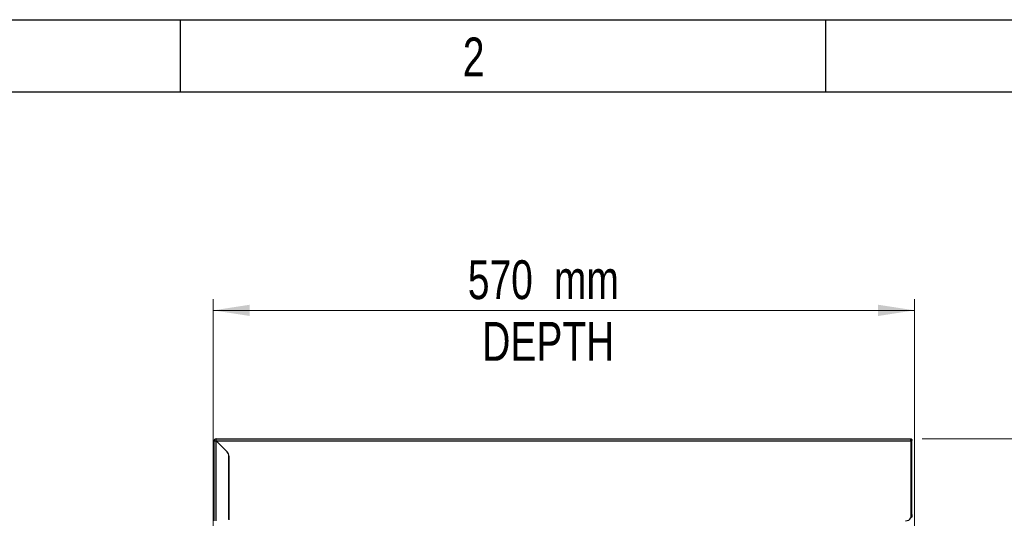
# Paper-space layout 'Specification Drawing' of a CAD drawing. Header units: millimetres. Extents: x 0 to 420, y 0 to 297.
# Tile 25 of 38: x 50 to 139, y 252 to 297. Entities that reach past the tile are written whole.
import ezdxf

# ---------------------------------------------------------------- set-up
doc = ezdxf.new("R2010")
doc.units = ezdxf.units.MM
doc.linetypes.add('CENTERX2', pattern=[20.32, 12.7, -2.54, 2.54, -2.54])
doc.layers.add('BOARDER', color=7, linetype='Continuous', lineweight=25)
doc.layers.add('COMPONENT', color=7, linetype='Continuous')
doc.styles.add('SLDTEXTSTYLE0', font='TXT', dxfattribs={"width": 0.75})
doc.dimstyles.new('SLDDIMSTYLE2', dxfattribs={"dimtxt": 3.5, "dimasz": 3.302, "dimexe": 0, "dimexo": 0.0625, "dimgap": 0.875, "dimtad": 1, "dimlfac": 9, "dimrnd": 1e-09, "dimzin": 12, "dimdsep": 46, "dimtxsty": 'SLDTEXTSTYLE0', "dimsah": 1, "dimcen": 0.09, "dimadec": 0, "dimazin": 3, "dimtfac": 1, "dimtofl": 0, "dimtmove": 0, "dimatfit": 3, "dimfxl": 1, "dimfrac": 2, "dimtolj": 1, "dimtzin": 12, "dimarcsym": 0})
doc.dimstyles.new('SLDDIMSTYLE9', dxfattribs={"dimtxt": 3.5, "dimasz": 3.302, "dimexe": 0, "dimexo": 0.0625, "dimgap": 0.875, "dimtad": 1, "dimdec": 0, "dimlfac": 9, "dimrnd": 1e-09, "dimzin": 12, "dimdsep": 46, "dimtxsty": 'SLDTEXTSTYLE0', "dimsah": 1, "dimcen": 0.09, "dimadec": 0, "dimazin": 3, "dimtfac": 1, "dimtdec": 0, "dimtofl": 0, "dimtmove": 0, "dimatfit": 3, "dimfxl": 1, "dimfrac": 2, "dimtolj": 1, "dimtzin": 12, "dimarcsym": 0})

# ---------------------------------------------------------------- blocks, each defined once
blk = doc.blocks.new('_D_13')
at = {"color": 8, "linetype": 'Continuous', "lineweight": 0}
for p, q in [((67.578, 210.837), (67.578, 271.817)), ((130.793, 187.882), (130.793, 271.817)), ((130.793, 270.817), (67.578, 270.817))]:
    blk.add_line(p, q, dxfattribs=at)
at = {"color": 8, "linetype": 'Continuous', "lineweight": 18}
for points in [[(67.578, 270.817), (70.88, 270.309), (70.88, 271.325)], [(130.793, 270.817), (127.491, 271.325), (127.491, 270.309)]]:
    blk.add_solid(points, dxfattribs=at)
at = {"color": 8, "linetype": 'Continuous', "lineweight": 18, "char_height": 3.5, "attachment_point": 1, "style": 'SLDTEXTSTYLE0'}
for s, insert in [('570', (90.528, 275.33)), ('mm', (98.287, 275.33)), ('DEPTH', (91.826, 269.774))]:
    blk.add_mtext(s, dxfattribs=dict(at, insert=insert))
blk = doc.blocks.new('_D_14')
at = {"color": 8, "linetype": 'Continuous', "lineweight": 0}
for p, q in [((131.456, 259.237), (148.303, 259.237)), ((147.303, 259.237), (147.303, 178.593)), ((122.718, 178.593), (148.303, 178.593))]:
    blk.add_line(p, q, dxfattribs=at)
at = {"color": 8, "linetype": 'Continuous', "lineweight": 18}
for points in [[(147.303, 259.237), (146.795, 255.935), (147.811, 255.935)], [(147.303, 178.593), (147.811, 181.895), (146.795, 181.895)]]:
    blk.add_solid(points, dxfattribs=at)
at = {"color": 8, "linetype": 'Continuous', "lineweight": 18, "char_height": 3.5, "attachment_point": 1, "rotation": 90, "style": 'SLDTEXTSTYLE0'}
for s, insert in [('720 - 750mm', (142.79, 205.434)), ('HEIGHT', (148.346, 211.639))]:
    blk.add_mtext(s, dxfattribs=dict(at, insert=insert))

psp = doc.layouts.new('Specification Drawing')

# ---------------------------------------------------------------- linework, layer by layer
at = {"color": 7, "linetype": 'Continuous', "lineweight": 25}
for p, q in [((67.8338, 259.237), (130.4558, 259.237)), ((130.4558, 259.0592), (130.4558, 259.237)), ((130.456, 259.1479), (130.5449, 259.1479)), ((67.656, 251.8592), (67.656, 259.0592)), ((67.836, 259.0592), (67.8338, 259.057)), ((67.8338, 251.8592), (67.8338, 259.057)), ((67.8338, 259.057), (68.8266, 258.0641)), ((68.8288, 258.0664), (67.836, 259.0592)), ((67.836, 259.0592), (130.4558, 259.0592)), ((68.2669, 258.6239), (68.27, 258.6252)), ((68.3482, 258.547), (68.3438, 258.547)), ((68.4033, 258.492), (68.3988, 258.4919)), ((68.4539, 258.4368), (68.4583, 258.4369)), ((68.5134, 258.3818), (68.509, 258.3818)), ((68.5685, 258.3267), (68.5641, 258.3267)), ((130.4558, 259.0592), (130.4558, 252.1323)), ((130.5449, 252.4148), (130.5449, 259.0668)), ((68.7138, 258.1814), (68.7093, 258.1814)), ((68.7693, 258.1259), (68.7649, 258.1259)), ((68.9893, 251.9703), (68.9893, 257.6713)), ((68.9916, 257.6735), (68.9916, 251.9481)), ((68.9916, 256.6592), (68.9893, 256.6592)), ((68.9893, 256.6036), (68.9916, 256.6036)), ((68.9916, 256.5241), (68.9893, 256.5241)), ((68.9916, 256.5004), (68.9893, 256.5004)), ((68.9916, 256.4093), (68.9893, 256.4093)), ((68.9916, 256.332), (68.9893, 256.332)), ((68.9893, 256.0271), (68.9916, 256.0271)), ((68.9893, 255.9816), (68.9916, 255.9816)), ((68.9916, 253.8624), (68.9893, 253.8624))]:
    psp.add_line(p, q, dxfattribs=at)
for centre, radius, start, end in [((67.8338, 259.0592), 0.1778, 90, 180), ((68.4338, 257.6713), 0.5556, 0, 45), ((68.436, 257.6735), 0.5556, 0, 45), ((129.9774, 252.4148), 0.5556, 270, 329.445005)]:
    psp.add_arc(centre, radius, start, end, dxfattribs=at)
for points in [[(67.836, 259.0592), (67.8358, 259.0825), (67.8354, 259.1291), (67.8349, 259.1879), (67.8343, 259.229), (67.834, 259.2343), (67.8338, 259.237)], [(67.656, 259.0592), (67.6587, 259.059), (67.664, 259.0586), (67.7051, 259.0581), (67.7639, 259.0575), (67.8105, 259.0572), (67.8338, 259.057)]]:
    psp.add_open_spline(points, degree=3, dxfattribs=at)
for points, knots in [([(130.4558, 259.237), (130.4658, 259.236), (130.4858, 259.234), (130.5125, 259.2187), (130.5327, 259.1961), (130.5434, 259.171), (130.5445, 259.1544), (130.5449, 259.1479)], [0, 0, 0, 0, 0.2146931, 0.4293862, 0.6440795, 0.8587734, 1, 1, 1, 1]), ([(130.4668, 259.1479), (130.4664, 259.1461), (130.4658, 259.1435), (130.4643, 259.1394), (130.4625, 259.1364), (130.4601, 259.1345), (130.4581, 259.1334), (130.4568, 259.1329), (130.4561, 259.1327), (130.4558, 259.1326)], [0, 0, 0, 0, 0.50202251, 0.72274485, 0.87611819, 0.94777471, 0.97652774, 0.98870203, 1, 1, 1, 1]), ([(130.456, 259.1479), (130.456, 259.1479), (130.456, 259.1479), (130.456, 259.1479), (130.456, 259.1478), (130.456, 259.1478), (130.456, 259.1477), (130.4559, 259.1477), (130.4559, 259.1477), (130.4558, 259.1477), (130.4558, 259.1476), (130.4558, 259.1476), (130.4558, 259.1476), (130.4558, 259.1476), (130.4558, 259.1476), (130.4558, 259.1476), (130.4558, 259.1476), (130.4558, 259.1476), (130.4558, 259.1476)], [0, 0, 0, 0, 0.0049875, 0.0249373, 0.1047368, 0.4239348, 0.7119637, 0.8822049, 0.952045, 0.9806098, 0.9923143, 0.9969952, 0.9988366, 0.9995533, 0.9998302, 0.9999363, 0.9999767, 1, 1, 1, 1]), ([(130.5449, 259.1479), (130.5431, 259.1339), (130.5401, 259.1105), (130.5193, 259.0832), (130.4968, 259.0675), (130.4751, 259.0599), (130.4615, 259.0591), (130.4558, 259.0588)], [0, 0, 0, 0, 0.3469857, 0.5816626, 0.7591024, 0.8998289, 1, 1, 1, 1]), ([(130.5449, 259.059), (130.5436, 259.059), (130.5409, 259.0591), (130.5203, 259.0591), (130.4908, 259.0592), (130.4675, 259.0592), (130.4558, 259.0592)], [0, 0, 0, 0, 0.2499992, 0.4999989, 0.7499992, 1, 1, 1, 1]), ([(130.5449, 252.4148), (130.5451, 252.3847), (130.5456, 252.3193), (130.5357, 252.2382), (130.4997, 252.1758), (130.4694, 252.1458), (130.4558, 252.1323)], [0, 0, 0, 0, 0.2788545, 0.6054034, 0.8224773, 1, 1, 1, 1])]:
    psp.add_open_spline(points, degree=3, knots=knots, dxfattribs=at)
at = {"layer": 'BOARDER'}
for p, q in [((64.64, 290.5), (64.64, 297)), ((122.78, 290.5), (122.78, 297))]:
    psp.add_line(p, q, dxfattribs=at)
at = {"layer": 'BOARDER', "linetype": 'CENTERX2'}
psp.add_line((64.64, 290.5), (122.78, 290.5), dxfattribs=at)
at = {"layer": 'COMPONENT'}
for p, q in [((0, 297), (420, 297)), ((6.5, 290.5), (413.5, 290.5))]:
    psp.add_line(p, q, dxfattribs=at)

# ---------------------------------------------------------------- texts
at = {"layer": 'BOARDER', "insert": (91.052, 295.3934), "char_height": 3.5, "attachment_point": 2, "style": 'SLDTEXTSTYLE0'}
psp.add_mtext('2', dxfattribs=at)

# ---------------------------------------------------------------- dimensions: what is measured, and where the dimension line sits
at = {"color": 8, "linetype": 'Continuous', "lineweight": 18}
dim = psp.add_linear_dim(base=(67.5782, 265.2618), p1=(130.7929, 186.8823), p2=(67.5782, 209.8368), text='<>mm\\XDEPTH', dimstyle='SLDDIMSTYLE9', dxfattribs=at)
dim.commit()
dim.dimension.update_dxf_attribs({"geometry": '_D_13', "text_midpoint": (98.7825, 265.2618), "dimtype": 160})
dim = psp.add_linear_dim(base=(152.8581, 178.5925), p1=(130.4558, 259.237), p2=(121.7184, 178.5925), angle=90, text='720 - 750mm\\XHEIGHT', dimstyle='SLDDIMSTYLE2', dxfattribs=at)
dim.commit()
dim.dimension.update_dxf_attribs({"geometry": '_D_14', "text_midpoint": (152.8581, 219.636), "dimtype": 160})

doc.saveas('drawing.dxf')
